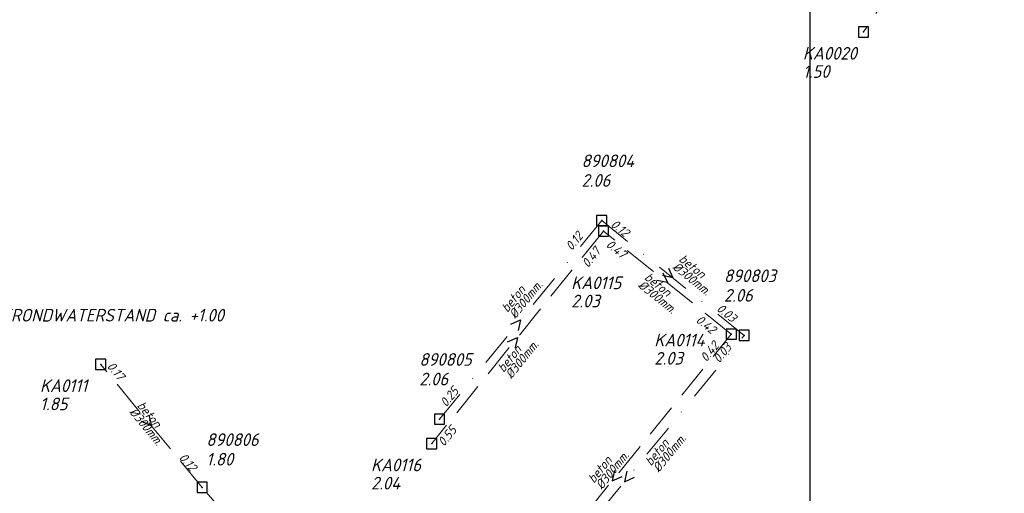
# Model space of a CAD drawing. Header units: metres. Extents: x 152202 to 157341, y 461610 to 468701.
# Tile 186 of 238: x 154772 to 154918, y 467009 to 467080. Entities that reach past the tile are written whole.
import ezdxf
from ezdxf.enums import TextEntityAlignment as Align

# ---------------------------------------------------------------- set-up
doc = ezdxf.new("R2010")
doc.units = ezdxf.units.M
doc.header["$PDMODE"] = 64
doc.header["$PDSIZE"] = 1.5
doc.linetypes.add('RI-HWA', pattern=[7.4, 5, -2.4])
doc.linetypes.add('RI-VWA', pattern=[11, 5, -3, 0, -3])
doc.layers.get('0').update_dxf_attribs({"linetype": 'CONTINUOUS'})
doc.layers.get('DEFPOINTS').update_dxf_attribs({"linetype": 'CONTINUOUS'})
for name, color, linetype, lineweight in [('B-OI-RI-HWA-BOB-T18', 150, 'CONTINUOUS', 18), ('B-OI-RI-HWA-MATERIAAL-T18', 150, 'CONTINUOUS', 18), ('B-OI-RI-HWA-PUTDEKSELHOOGTE-T25', 150, 'CONTINUOUS', 25), ('B-OI-RI-HWA-PUTNUMMER-T25', 150, 'CONTINUOUS', 25), ('B-OI-RI-HWA_DIAMETER-T18', 150, 'CONTINUOUS', 18), ('B-OI-RI-HWA_RIOOLPUT-S', 150, 'CONTINUOUS', 25), ('B-OI-RI-HWA_TRANSPORTLEIDING-G', 150, 'RI-HWA', 18), ('B-OI-RI-STROOMRICHTING-S', 252, 'CONTINUOUS', 25), ('B-OI-RI-VWA-BOB-T18', 34, 'CONTINUOUS', 18), ('B-OI-RI-VWA-DIAMETER-T18', 34, 'CONTINUOUS', 18), ('B-OI-RI-VWA-MATERIAAL-T18', 34, 'CONTINUOUS', 18), ('B-OI-RI-VWA_PUTDEKSELHOOGTE-T25', 34, 'CONTINUOUS', 25), ('B-OI-RI-VWA_PUTNUMMER-T25', 34, 'CONTINUOUS', 25), ('B-OI-RI-VWA_RIOOLPUT-S', 34, 'CONTINUOUS', 25), ('B-OI-RI-VWA_TRANSPORTLEIDING-G', 34, 'RI-VWA', 18), ('N-OI-WH-T25', 2, 'CONTINUOUS', 25)]:
    doc.layers.add(name, color=color, linetype=linetype, lineweight=lineweight)
doc.styles.add('NLCS-ISO-M500-T18_CURSIEF', font='NLCS-ISO.ttf', dxfattribs={"oblique": 15, "height": 0.9})
doc.styles.add('NLCS-ISO-M750-T18_CURSIEF', font='NLCS-ISO.ttf', dxfattribs={"oblique": 15, "height": 1.35})
doc.styles.add('NLCS-ISO-M750-T25_CURSIEF', font='NLCS-ISO.ttf', dxfattribs={"oblique": 15, "height": 1.875})

# ---------------------------------------------------------------- blocks, each defined once
blk = doc.blocks.new('ACMAP_ANN_TEMPLATE_hwa-diam')
at = {"style": 'NLCS-ISO-M750-T18_CURSIEF', "oblique": 15}
blk.add_attdef('hwa-diam', (-3.7, -1.3), '', height=1.35, dxfattribs=at)
blk = doc.blocks.new('ACMAP_ANN_TEMPLATE_hwa-materiaal')
at = {"style": 'NLCS-ISO-M750-T18_CURSIEF', "oblique": 15}
blk.add_attdef('hwa-mat', (-3.7, 0.2), '', height=1.35, dxfattribs=at)
blk = doc.blocks.new('ACMAP_ANN_TEMPLATE_hwa-nap-l')
at = {"style": 'NLCS-ISO-M750-T18_CURSIEF', "oblique": 15}
blk.add_attdef('hwa-nap-l', (3.3, 0.2), '', height=1.35, dxfattribs=at)
blk = doc.blocks.new('ACMAP_ANN_TEMPLATE_hwa-nap-r')
at = {"style": 'NLCS-ISO-M750-T18_CURSIEF', "oblique": 15}
blk.add_attdef('hwa-nap-r', (-5.6, 0.2), '', height=1.35, dxfattribs=at)
blk = doc.blocks.new('ACMAP_ANN_TEMPLATE_vwa-diam')
at = {"style": 'NLCS-ISO-M750-T18_CURSIEF', "oblique": 15}
blk.add_attdef('vwa-diam', (0.3, -1.3), '', height=1.35, dxfattribs=at)
blk = doc.blocks.new('ACMAP_ANN_TEMPLATE_vwa-materiaal')
at = {"style": 'NLCS-ISO-M750-T18_CURSIEF', "oblique": 15}
blk.add_attdef('vwa-mat', (0.3, 0.2), '', height=1.35, dxfattribs=at)
blk = doc.blocks.new('ACMAP_ANN_TEMPLATE_vwa-nap-l')
at = {"style": 'NLCS-ISO-M750-T18_CURSIEF', "oblique": 15}
blk.add_attdef('vwa-nap-l', (3.3, 0.2), '', height=1.35, dxfattribs=at)
blk = doc.blocks.new('ACMAP_ANN_TEMPLATE_vwa-nap-r')
at = {"style": 'NLCS-ISO-M750-T18_CURSIEF', "oblique": 15}
blk.add_attdef('vwa-nap-r', (-5.6, 0.2), '', height=1.35, dxfattribs=at)
blk = doc.blocks.new('ACMAP_ANN_TEMPLATE_hwa-puth')
at = {"color": 0, "linetype": 'ByBlock', "style": 'NLCS-ISO-M750-T25_CURSIEF', "oblique": 15}
blk.add_attdef('hwa-puth', (-9, -6.8), '', height=1.88, dxfattribs=at)
blk = doc.blocks.new('ACMAP_ANN_TEMPLATE_hwa-putnr')
at = {"color": 0, "linetype": 'ByBlock', "style": 'NLCS-ISO-M750-T25_CURSIEF', "oblique": 15}
blk.add_attdef('hwa-putnr', (-9, -4.1), '', height=1.88, dxfattribs=at)
blk = doc.blocks.new('ACMAP_ANN_TEMPLATE_vwa-puth')
at = {"style": 'NLCS-ISO-M750-T25_CURSIEF', "oblique": 15}
blk.add_attdef('vwa-puth', (-3, 5), '', height=1.88, dxfattribs=at)
blk = doc.blocks.new('ACMAP_ANN_TEMPLATE_vwa-putnr')
at = {"style": 'NLCS-ISO-M750-T25_CURSIEF', "oblique": 15}
blk.add_attdef('vaw-putnr', (-3, 7.9), '', height=1.88, dxfattribs=at)

msp = doc.modelspace()

# ---------------------------------------------------------------- linework, layer by layer
at = {"layer": 'B-OI-RI-HWA_RIOOLPUT-S', "transparency": 33554623}
for p in [(154896.97, 467077.83), (154858.39, 467048.3), (154877.36, 467033.03), (154783.84, 467028.55), (154832.93, 467016.8), (154798.88, 467010.32)]:
    msp.add_point(p, dxfattribs=at)
at = {"layer": 'B-OI-RI-HWA_TRANSPORTLEIDING-G', "transparency": 33554623}
for p, q in [((154917.84, 467109.43), (154896.97, 467077.83)), ((154858.39, 467048.3), (154832.93, 467016.8)), ((154877.36, 467033.03), (154858.39, 467048.3)), ((154842.02, 466989.5), (154877.36, 467033.03)), ((154798.88, 467010.32), (154783.84, 467028.55)), ((154836.69, 466966.69), (154798.88, 467010.32))]:
    msp.add_line(p, q, dxfattribs=at)
at = {"layer": 'B-OI-RI-STROOMRICHTING-S', "transparency": 33554623}
for points in [[(154868.03, 467042.83), (154868.7, 467041.37), (154867.13, 467041.71)], [(154867.2, 467042.13), (154867.88, 467040.67), (154866.3, 467041.01)], [(154844.65, 467034.5), (154846.12, 467035.17), (154845.77, 467033.59)], [(154844.19, 467031.88), (154845.66, 467032.55), (154845.31, 467030.98)], [(154791, 467021), (154791.36, 467019.43), (154789.89, 467020.09)], [(154860.04, 467012.84), (154859.69, 467011.27), (154861.16, 467011.93)], [(154861.87, 467012.73), (154861.52, 467011.16), (154862.98, 467011.81)]]:
    msp.add_lwpolyline(points, dxfattribs=at)
at = {"layer": 'B-OI-RI-VWA_RIOOLPUT-S', "transparency": 33554623}
for p in [(154858.14, 467049.89), (154879.26, 467032.85), (154834.1, 467020.44)]:
    msp.add_point(p, dxfattribs=at)
at = {"layer": 'B-OI-RI-VWA_TRANSPORTLEIDING-G', "transparency": 33554623}
for p, q in [((154858.14, 467049.89), (154834.1, 467020.44)), ((154879.26, 467032.85), (154858.14, 467049.89)), ((154843.77, 466989.46), (154879.26, 467032.85))]:
    msp.add_line(p, q, dxfattribs=at)
at = {"layer": 'DEFPOINTS', "flags": 128}
msp.add_lwpolyline([(154889.054, 467163.024), (154832.154, 467162.726), (154674.654, 467162.726), (154524.654, 467162.726), (154524.654, 466985.725), (154524.654, 466897.05), (154889.054, 466897.05)], close=True, dxfattribs=at)

# ---------------------------------------------------------------- block references
at = {"layer": 'B-OI-RI-HWA-BOB-T18', "transparency": 33554623}
ref = msp.add_blockref('ACMAP_ANN_TEMPLATE_hwa-nap-r', (154862.903, 467042.452), dxfattribs=dict(at, rotation=321.167492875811))
ref.add_attrib('hwa-nap-r', '0.47', (154858.667, 467046.119), dxfattribs={"layer": '0', "color": 0, "linetype": 'ByBlock', "height": 1.35, "rotation": 321.16749, "style": 'NLCS-ISO-M750-T18_CURSIEF', "oblique": 15})
ref = msp.add_blockref('ACMAP_ANN_TEMPLATE_hwa-nap-l', (154854.19, 467040.082), dxfattribs=dict(at, rotation=51.05298618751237))
ref.add_attrib('hwa-nap-l', '0.47', (154856.109, 467042.774), dxfattribs={"layer": '0', "color": 0, "linetype": 'ByBlock', "height": 1.35, "rotation": 51.05299, "style": 'NLCS-ISO-M750-T18_CURSIEF', "oblique": 15})
ref = msp.add_blockref('ACMAP_ANN_TEMPLATE_hwa-nap-l', (154869.286, 467036.837), dxfattribs=dict(at, rotation=321.167492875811))
ref.add_attrib('hwa-nap-l', '0.42', (154871.982, 467034.924), dxfattribs={"layer": '0', "color": 0, "linetype": 'ByBlock', "height": 1.35, "rotation": 321.16749, "style": 'NLCS-ISO-M750-T18_CURSIEF', "oblique": 15})
ref = msp.add_blockref('ACMAP_ANN_TEMPLATE_hwa-nap-r', (154877.36, 467033.03), dxfattribs=dict(at, rotation=50.92844676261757))
ref.add_attrib('hwa-nap-r', '0.42', (154873.675, 467028.808), dxfattribs={"layer": '0', "color": 0, "linetype": 'ByBlock', "height": 1.35, "rotation": 50.92845, "style": 'NLCS-ISO-M750-T18_CURSIEF', "oblique": 15})
ref = msp.add_blockref('ACMAP_ANN_TEMPLATE_hwa-nap-r', (154788.095, 467023.785), dxfattribs=dict(at, rotation=309.5230987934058))
ref.add_attrib('hwa-nap-r', '0.17', (154784.686, 467028.232), dxfattribs={"layer": '0', "color": 0, "linetype": 'ByBlock', "height": 1.35, "rotation": 309.5231, "style": 'NLCS-ISO-M750-T18_CURSIEF', "oblique": 15})
ref = msp.add_blockref('ACMAP_ANN_TEMPLATE_hwa-nap-r', (154838.427, 467020.505), dxfattribs=dict(at, rotation=51.05298618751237))
ref.add_attrib('hwa-nap-r', '0.55', (154834.751, 467016.276), dxfattribs={"layer": '0', "color": 0, "linetype": 'ByBlock', "height": 1.35, "rotation": 51.05299, "style": 'NLCS-ISO-M750-T18_CURSIEF', "oblique": 15})
ref = msp.add_blockref('ACMAP_ANN_TEMPLATE_hwa-nap-r', (154798.88, 467010.32), dxfattribs=dict(at, rotation=310.912383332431))
ref.add_attrib('hwa-nap-r', '0.12', (154795.364, 467014.683), dxfattribs={"layer": '0', "color": 0, "linetype": 'ByBlock', "height": 1.35, "rotation": 310.91238, "style": 'NLCS-ISO-M750-T18_CURSIEF', "oblique": 15})
at = {"layer": 'B-OI-RI-HWA-MATERIAAL-T18', "transparency": 33554623}
ref = msp.add_blockref('ACMAP_ANN_TEMPLATE_hwa-materiaal', (154867.115, 467038.79), dxfattribs=dict(at, rotation=321.167492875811))
ref.add_attrib('hwa-mat', 'beton', (154864.358, 467041.266), dxfattribs={"layer": '0', "color": 0, "linetype": 'ByBlock', "height": 1.35, "rotation": 321.16749, "style": 'NLCS-ISO-M750-T18_CURSIEF', "oblique": 15})
ref = msp.add_blockref('ACMAP_ANN_TEMPLATE_hwa-materiaal', (154846.062, 467030.005), dxfattribs=dict(at, rotation=51.05298618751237))
ref.add_attrib('hwa-mat', 'beton', (154843.581, 467027.254), dxfattribs={"layer": '0', "color": 0, "linetype": 'ByBlock', "height": 1.35, "rotation": 51.05299, "style": 'NLCS-ISO-M750-T18_CURSIEF', "oblique": 15})
ref = msp.add_blockref('ACMAP_ANN_TEMPLATE_hwa-materiaal', (154791.36, 467019.435), dxfattribs=dict(at, rotation=309.5230987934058))
ref.add_attrib('hwa-mat', 'beton', (154789.16, 467022.416), dxfattribs={"layer": '0', "color": 0, "linetype": 'ByBlock', "height": 1.35, "rotation": 309.5231, "style": 'NLCS-ISO-M750-T18_CURSIEF', "oblique": 15})
ref = msp.add_blockref('ACMAP_ANN_TEMPLATE_hwa-materiaal', (154859.467, 467013.586), dxfattribs=dict(at, rotation=50.92844676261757))
ref.add_attrib('hwa-mat', 'beton', (154856.979, 467010.84), dxfattribs={"layer": '0', "color": 0, "linetype": 'ByBlock', "height": 1.35, "rotation": 50.92845, "style": 'NLCS-ISO-M750-T18_CURSIEF', "oblique": 15})
at = {"layer": 'B-OI-RI-HWA-PUTDEKSELHOOGTE-T25', "transparency": 33554623}
for p, values in [((154896.97, 467077.83), {'hwa-puth': '1.50'}), ((154862.612, 467043.801), {'hwa-puth': '2.03'}), ((154874.933, 467035.314), {'hwa-puth': '2.03'}), ((154783.84, 467028.55), {'hwa-puth': '1.85'}), ((154832.93, 467016.8), {'hwa-puth': '2.04'})]:
    msp.add_blockref('ACMAP_ANN_TEMPLATE_hwa-puth', p, dxfattribs=at).add_auto_attribs(values)
at = {"layer": 'B-OI-RI-HWA-PUTNUMMER-T25', "transparency": 33554623}
for p, values in [((154896.97, 467077.83), {'hwa-putnr': 'KA0020'}), ((154862.612, 467043.801), {'hwa-putnr': 'KA0115'}), ((154874.933, 467035.314), {'hwa-putnr': 'KA0114'}), ((154783.84, 467028.55), {'hwa-putnr': 'KA0111'}), ((154832.93, 467016.8), {'hwa-putnr': 'KA0116'})]:
    msp.add_blockref('ACMAP_ANN_TEMPLATE_hwa-putnr', p, dxfattribs=at).add_auto_attribs(values)
at = {"layer": 'B-OI-RI-HWA_DIAMETER-T18', "transparency": 33554623}
ref = msp.add_blockref('ACMAP_ANN_TEMPLATE_hwa-diam', (154867.115, 467038.79), dxfattribs=dict(at, rotation=321.167492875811))
ref.add_attrib('hwa-diam', '%%c300mm.', (154863.418, 467040.097), dxfattribs={"layer": '0', "color": 0, "linetype": 'ByBlock', "height": 1.35, "rotation": 321.16749, "style": 'NLCS-ISO-M750-T18_CURSIEF', "oblique": 15})
ref = msp.add_blockref('ACMAP_ANN_TEMPLATE_hwa-diam', (154846.062, 467030.005), dxfattribs=dict(at, rotation=51.05298618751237))
ref.add_attrib('hwa-diam', '%%c300mm.', (154844.747, 467026.311), dxfattribs={"layer": '0', "color": 0, "linetype": 'ByBlock', "height": 1.35, "rotation": 51.05299, "style": 'NLCS-ISO-M750-T18_CURSIEF', "oblique": 15})
ref = msp.add_blockref('ACMAP_ANN_TEMPLATE_hwa-diam', (154791.36, 467019.435), dxfattribs=dict(at, rotation=309.5230987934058))
ref.add_attrib('hwa-diam', '%%c300mm.', (154788.003, 467021.462), dxfattribs={"layer": '0', "color": 0, "linetype": 'ByBlock', "height": 1.35, "rotation": 309.5231, "style": 'NLCS-ISO-M750-T18_CURSIEF', "oblique": 15})
ref = msp.add_blockref('ACMAP_ANN_TEMPLATE_hwa-diam', (154859.467, 467013.586), dxfattribs=dict(at, rotation=50.92844676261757))
ref.add_attrib('hwa-diam', '%%c300mm.', (154858.144, 467009.894), dxfattribs={"layer": '0', "color": 0, "linetype": 'ByBlock', "height": 1.35, "rotation": 50.92845, "style": 'NLCS-ISO-M750-T18_CURSIEF', "oblique": 15})
at = {"layer": 'B-OI-RI-VWA-BOB-T18', "transparency": 33554623}
ref = msp.add_blockref('ACMAP_ANN_TEMPLATE_vwa-nap-r', (154863.592, 467045.426), dxfattribs=dict(at, rotation=321.1027796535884))
ref.add_attrib('vwa-nap-r', '0.12', (154859.359, 467049.098), dxfattribs={"layer": '0', "color": 0, "linetype": 'ByBlock', "height": 1.35, "rotation": 321.10278, "style": 'NLCS-ISO-M750-T18_CURSIEF', "oblique": 15})
ref = msp.add_blockref('ACMAP_ANN_TEMPLATE_vwa-nap-l', (154851.764, 467042.636), dxfattribs=dict(at, rotation=50.77527898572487))
ref.add_attrib('vwa-nap-l', '0.12', (154853.696, 467045.318), dxfattribs={"layer": '0', "color": 0, "linetype": 'ByBlock', "height": 1.35, "rotation": 50.77528, "style": 'NLCS-ISO-M750-T18_CURSIEF', "oblique": 15})
ref = msp.add_blockref('ACMAP_ANN_TEMPLATE_vwa-nap-l', (154872.367, 467038.535), dxfattribs=dict(at, rotation=321.1027796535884))
ref.add_attrib('vwa-nap-l', '0.03', (154875.061, 467036.618), dxfattribs={"layer": '0', "color": 0, "linetype": 'ByBlock', "height": 1.35, "rotation": 321.10278, "style": 'NLCS-ISO-M750-T18_CURSIEF', "oblique": 15})
ref = msp.add_blockref('ACMAP_ANN_TEMPLATE_vwa-nap-r', (154879.26, 467032.85), dxfattribs=dict(at, rotation=50.71922310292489))
ref.add_attrib('vwa-nap-r', '0.03', (154875.56, 467028.642), dxfattribs={"layer": '0', "color": 0, "linetype": 'ByBlock', "height": 1.35, "rotation": 50.71922, "style": 'NLCS-ISO-M750-T18_CURSIEF', "oblique": 15})
ref = msp.add_blockref('ACMAP_ANN_TEMPLATE_vwa-nap-r', (154838.782, 467026.332), dxfattribs=dict(at, rotation=50.77527898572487))
ref.add_attrib('vwa-nap-r', '0.25', (154835.086, 467022.12), dxfattribs={"layer": '0', "color": 0, "linetype": 'ByBlock', "height": 1.35, "rotation": 50.77528, "style": 'NLCS-ISO-M750-T18_CURSIEF', "oblique": 15})
at = {"layer": 'B-OI-RI-VWA-DIAMETER-T18', "transparency": 33554623}
ref = msp.add_blockref('ACMAP_ANN_TEMPLATE_vwa-diam', (154869.102, 467044.004), dxfattribs=dict(at, rotation=321.1027796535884))
ref.add_attrib('vwa-diam', '%%c300mm.', (154868.519, 467042.804), dxfattribs={"layer": '0', "color": 0, "linetype": 'ByBlock', "height": 1.35, "rotation": 321.10278, "style": 'NLCS-ISO-M750-T18_CURSIEF', "oblique": 15})
ref = msp.add_blockref('ACMAP_ANN_TEMPLATE_vwa-diam', (154844.109, 467035.79), dxfattribs=dict(at, rotation=50.77527898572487))
ref.add_attrib('vwa-diam', '%%c300mm.', (154845.306, 467035.2), dxfattribs={"layer": '0', "color": 0, "linetype": 'ByBlock', "height": 1.35, "rotation": 50.77528, "style": 'NLCS-ISO-M750-T18_CURSIEF', "oblique": 15})
ref = msp.add_blockref('ACMAP_ANN_TEMPLATE_vwa-diam', (154865.403, 467013.03), dxfattribs=dict(at, rotation=50.71922310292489))
ref.add_attrib('vwa-diam', '%%c300mm.', (154866.599, 467012.439), dxfattribs={"layer": '0', "color": 0, "linetype": 'ByBlock', "height": 1.35, "rotation": 50.71922, "style": 'NLCS-ISO-M750-T18_CURSIEF', "oblique": 15})
at = {"layer": 'B-OI-RI-VWA-MATERIAAL-T18', "transparency": 33554623}
ref = msp.add_blockref('ACMAP_ANN_TEMPLATE_vwa-materiaal', (154869.102, 467044.004), dxfattribs=dict(at, rotation=321.1027796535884))
ref.add_attrib('vwa-mat', 'beton', (154869.461, 467043.971), dxfattribs={"layer": '0', "color": 0, "linetype": 'ByBlock', "height": 1.35, "rotation": 321.10278, "style": 'NLCS-ISO-M750-T18_CURSIEF', "oblique": 15})
ref = msp.add_blockref('ACMAP_ANN_TEMPLATE_vwa-materiaal', (154844.109, 467035.79), dxfattribs=dict(at, rotation=50.77527898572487))
ref.add_attrib('vwa-mat', 'beton', (154844.144, 467036.149), dxfattribs={"layer": '0', "color": 0, "linetype": 'ByBlock', "height": 1.35, "rotation": 50.77528, "style": 'NLCS-ISO-M750-T18_CURSIEF', "oblique": 15})
ref = msp.add_blockref('ACMAP_ANN_TEMPLATE_vwa-materiaal', (154865.403, 467013.03), dxfattribs=dict(at, rotation=50.71922310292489))
ref.add_attrib('vwa-mat', 'beton', (154865.438, 467013.389), dxfattribs={"layer": '0', "color": 0, "linetype": 'ByBlock', "height": 1.35, "rotation": 50.71922, "style": 'NLCS-ISO-M750-T18_CURSIEF', "oblique": 15})
at = {"layer": 'B-OI-RI-VWA_PUTDEKSELHOOGTE-T25', "transparency": 33554623}
ref = msp.add_blockref('ACMAP_ANN_TEMPLATE_vwa-puth', (154858.14, 467049.89), dxfattribs=at)
ref.add_attrib('vwa-puth', '2.06', (154855.14, 467054.89), dxfattribs={"layer": '0', "color": 0, "linetype": 'ByBlock', "height": 1.875, "style": 'NLCS-ISO-M750-T25_CURSIEF', "oblique": 15})
ref = msp.add_blockref('ACMAP_ANN_TEMPLATE_vwa-puth', (154879.26, 467032.85), dxfattribs=at)
ref.add_attrib('vwa-puth', '2.06', (154876.26, 467037.85), dxfattribs={"layer": '0', "color": 0, "linetype": 'ByBlock', "height": 1.875, "style": 'NLCS-ISO-M750-T25_CURSIEF', "oblique": 15})
ref = msp.add_blockref('ACMAP_ANN_TEMPLATE_vwa-puth', (154834.1, 467020.44), dxfattribs=at)
ref.add_attrib('vwa-puth', '2.06', (154831.1, 467025.44), dxfattribs={"layer": '0', "color": 0, "linetype": 'ByBlock', "height": 1.875, "style": 'NLCS-ISO-M750-T25_CURSIEF', "oblique": 15})
ref = msp.add_blockref('ACMAP_ANN_TEMPLATE_vwa-puth', (154802.5, 467008.55), dxfattribs=at)
ref.add_attrib('vwa-puth', '1.80', (154799.5, 467013.55), dxfattribs={"layer": '0', "color": 0, "linetype": 'ByBlock', "height": 1.875, "style": 'NLCS-ISO-M750-T25_CURSIEF', "oblique": 15})
at = {"layer": 'B-OI-RI-VWA_PUTNUMMER-T25', "transparency": 33554623}
ref = msp.add_blockref('ACMAP_ANN_TEMPLATE_vwa-putnr', (154858.14, 467049.89), dxfattribs=at)
ref.add_attrib('vaw-putnr', '890804', (154855.14, 467057.79), dxfattribs={"layer": '0', "color": 0, "linetype": 'ByBlock', "height": 1.875, "style": 'NLCS-ISO-M750-T25_CURSIEF', "oblique": 15})
ref = msp.add_blockref('ACMAP_ANN_TEMPLATE_vwa-putnr', (154879.26, 467032.85), dxfattribs=at)
ref.add_attrib('vaw-putnr', '890803', (154876.26, 467040.75), dxfattribs={"layer": '0', "color": 0, "linetype": 'ByBlock', "height": 1.875, "style": 'NLCS-ISO-M750-T25_CURSIEF', "oblique": 15})
ref = msp.add_blockref('ACMAP_ANN_TEMPLATE_vwa-putnr', (154834.1, 467020.44), dxfattribs=at)
ref.add_attrib('vaw-putnr', '890805', (154831.1, 467028.34), dxfattribs={"layer": '0', "color": 0, "linetype": 'ByBlock', "height": 1.875, "style": 'NLCS-ISO-M750-T25_CURSIEF', "oblique": 15})
ref = msp.add_blockref('ACMAP_ANN_TEMPLATE_vwa-putnr', (154802.5, 467008.55), dxfattribs=at)
ref.add_attrib('vaw-putnr', '890806', (154799.5, 467016.45), dxfattribs={"layer": '0', "color": 0, "linetype": 'ByBlock', "height": 1.875, "style": 'NLCS-ISO-M750-T25_CURSIEF', "oblique": 15})

# ---------------------------------------------------------------- texts
at = {"layer": 'N-OI-WH-T25', "style": 'NLCS-ISO-M500-T18_CURSIEF', "oblique": 15}
msp.add_text('HOOGST GEMETEN GRONDWATERSTAND ca. +1.00', height=1.875, dxfattribs=at).set_placement((154774.912, 467034.34), align=Align.BOTTOM_CENTER)

doc.saveas('drawing.dxf')
